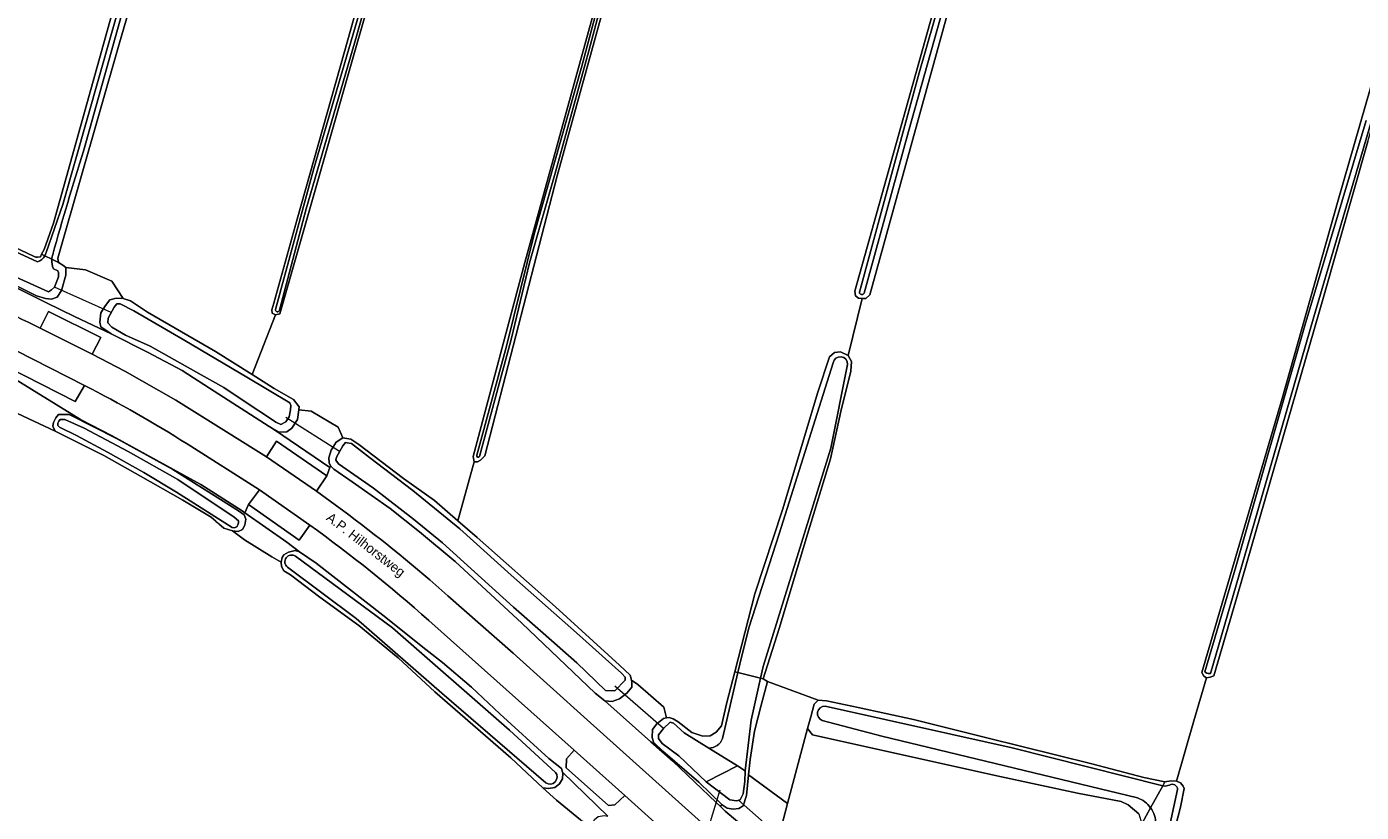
# Model space of a CAD drawing. Header units: metres. Extents: x 151448 to 154749, y 463108 to 465296.
# Tile 121 of 256: x 151582 to 151756, y 465049 to 465151. Entities that reach past the tile are written whole.
import ezdxf
from ezdxf.enums import TextEntityAlignment as Align

# ---------------------------------------------------------------- set-up
doc = ezdxf.new("R2010")
doc.units = ezdxf.units.M
for name, color, linetype, lineweight in [('B-PV-GR-BOS_LOOF-GV', 253, 'Continuous', 9), ('B-PV-GR-GRAS-GV', 253, 'Continuous', 9), ('B-PV-GR-GROENVOORZIENING-GV', 253, 'Continuous', 9), ('B-PV-KW-KUNSTWERK_DUIKER-G', 253, 'Continuous', 9), ('B-PV-OG-TERREIN_BEGROEID-GV', 253, 'Continuous', 9), ('B-PV-OG-TERREIN_OEVER-GV', 253, 'Continuous', 9), ('B-PV-OG-TOPOGRAFIE-T18', 2, 'Continuous', 9), ('B-PV-OG-WATER-GV', 253, 'Continuous', 9), ('B-PV-OG-WATER_SLOOT-GV', 253, 'Continuous', 9), ('B-PV-VH-GESLOTENVERHARDING_ASFALT-GV', 253, 'Continuous', 9), ('B-PV-VH-OPENVERHARDING_BETONSTRAATSTEEN-GV', 253, 'Continuous', 9)]:
    doc.layers.add(name, color=color, linetype=linetype, lineweight=lineweight)
doc.styles.add('Drong', font='txt', dxfattribs={"height": 1.8})

msp = doc.modelspace()

# ---------------------------------------------------------------- linework, layer by layer
at = {"layer": 'B-PV-GR-BOS_LOOF-GV', "flags": 128}
msp.add_lwpolyline([(151726.555, 465048.82), (151725.152, 465050.019), (151724.251, 465050.443), (151718.572, 465051.534), (151708.088, 465053.793), (151684.094, 465059.106), (151683.417, 465059.931), (151680.846, 465050.174), (151679.482, 465045)], dxfattribs=at)
at = {"layer": 'B-PV-GR-GRAS-GV', "flags": 128}
for points in [[(151635.361, 465186.039), (151614.78, 465113.876), (151614.207, 465113.763), (151611.152, 465105.986), (151614.007, 465104.193), (151616.542, 465102.752), (151617.271, 465101.791), (151617.222, 465101.417), (151618.816, 465101.227), (151622.336, 465099.165), (151622.953, 465097.759), (151624.011, 465097.584), (151625.056, 465096.91), (151630.873, 465092.479), (151634.88, 465089.618), (151637.917, 465086.973), (151640.05, 465094.66), (151639.918, 465095.333), (151646.663, 465120.598), (151657.141, 465158.725)], [(151543.426, 465169.901), (151537.822, 465149.141), (151535.247, 465138.94), (151535.323, 465138.555), (151535.429, 465138.367), (151535.712, 465138.347), (151547.669, 465136.304), (151548.242, 465136.054), (151548.583, 465135.73), (151550.405, 465137.567), (151554.262, 465136.82), (151555.978, 465134.416), (151557.172, 465134.017), (151561.445, 465132.046), (151567.844, 465128.885), (151574.678, 465125.158), (151582.708, 465121.422), (151582.99, 465121.288), (151583.233, 465121.262), (151583.591, 465121.326), (151583.76, 465121.654), (151584.087, 465122.286), (151585.3, 465125.711), (151600.484, 465180.07)], [(151601.19, 465174.144), (151593.878, 465149.183), (151586.145, 465122.045), (151585.851, 465121.133), (151585.972, 465120.575), (151586.518, 465120.235), (151586.918, 465119.92), (151589.45, 465119.643), (151592.877, 465118.154), (151594.351, 465115.908), (151595.322, 465115.589), (151597.547, 465114.094), (151606.382, 465108.981), (151611.152, 465105.986), (151614.207, 465113.763), (151613.756, 465113.998), (151613.737, 465114.4), (151613.967, 465115.282), (151617.034, 465126.203), (151623.118, 465147.868), (151631.012, 465175.976)], [(151706.743, 465171.35), (151691.552, 465116.372), (151691.027, 465115.873), (151690.554, 465115.873), (151688.723, 465108.493), (151689.145, 465107.694), (151689.068, 465106.451), (151687.794, 465101.202), (151686.436, 465095.01), (151683.434, 465085.227), (151679.749, 465072.956), (151677.665, 465066.412), (151678.215, 465066.067), (151684.837, 465063.612), (151685.916, 465063.523), (151690.027, 465062.666), (151697.224, 465061.089), (151706.793, 465058.726), (151720.437, 465055.324), (151727.215, 465053.559), (151729.953, 465052.986), (151730.746, 465053.125), (151731.473, 465053.067), (151733.724, 465060.942), (151735.379, 465066.55), (151735.009, 465066.762), (151734.772, 465067.236), (151745.221, 465102.89), (151752.482, 465128.682), (151759.594, 465153.369)], [(151656.582, 465152.604), (151650.841, 465131.857), (151641.422, 465095.401), (151640.874, 465094.856), (151640.472, 465094.635), (151640.05, 465094.66), (151637.917, 465086.973), (151640.436, 465084.778), (151650.651, 465075.789), (151658.966, 465068.165), (151660.369, 465066.897), (151660.523, 465066.217), (151661.362, 465065.685), (151664.719, 465062.695), (151665.089, 465061.312), (151665.414, 465061.362), (151665.939, 465061.19), (151666.601, 465060.786), (151668.382, 465059.406), (151669.815, 465058.922), (151670.776, 465058.996), (151671.548, 465059.477), (151672.243, 465060.274), (151672.942, 465063.333), (151673.962, 465067.306), (151676.571, 465077.464), (151680.173, 465088.407), (151684.769, 465103.703), (151686.293, 465108.281), (151686.929, 465108.857), (151687.747, 465108.935), (151688.723, 465108.493), (151690.554, 465115.873), (151690.058, 465115.925), (151689.697, 465116.254), (151689.597, 465116.831), (151700.375, 465155.271)], [(151756.359, 465136.323), (151750.587, 465116.055), (151739.449, 465077.441), (151736.332, 465066.78), (151735.829, 465066.63), (151735.379, 465066.55), (151733.724, 465060.942), (151731.473, 465053.067), (151731.982, 465052.862), (151732.346, 465052.445), (151732.453, 465052.143), (151731.98, 465049.709), (151729.648, 465040.692), (151725.299, 465024.673), (151722.47, 465015.655), (151722.026, 465014.261), (151722.161, 465013.475), (151722.18, 465013.419), (151724.727, 465012.981), (151728.364, 465011.62), (151730.219, 465010.056), (151732.185, 465009.751), (151747.098, 465006.117), (151758.665, 465003.334)], [(151653.877, 465048.064), (151650.751, 465050.623), (151648.998, 465052.217), (151644.844, 465056.14), (151634.921, 465064.69), (151630.154, 465069.116), (151625.034, 465073.343), (151619.97, 465077.047), (151616.135, 465079.917), (151615.297, 465080.444), (151614.983, 465081.027), (151614.948, 465081.584), (151613.73, 465082.277), (151610.166, 465084.471), (151608.583, 465085.672), (151607.453, 465086.014), (151606.82, 465086.564), (151606.713, 465086.658), (151606.489, 465086.852), (151606.434, 465086.9), (151605.818, 465087.436), (151602.146, 465089.639), (151596.604, 465092.752), (151591.864, 465095.443), (151585.524, 465098.638), (151577.816, 465102.21)]]:
    msp.add_lwpolyline(points, dxfattribs=at)
msp.add_lwpolyline([(151683.417, 465059.931), (151683.85, 465061.455), (151684.312, 465063.085), (151684.837, 465063.612), (151678.215, 465066.067), (151677.417, 465062.994), (151676.534, 465059.598), (151675.961, 465055.905), (151675.754, 465053.902), (151680.846, 465050.174)], close=True, dxfattribs=at)
at = {"layer": 'B-PV-GR-GROENVOORZIENING-GV', "flags": 128}
for points in [[(151515.92, 465128.985), (151515.817, 465126.572), (151515.467, 465125.473), (151518.671, 465124.955), (151530.003, 465122.562), (151543.798, 465119.043), (151554.74, 465115.779), (151560.722, 465113.808), (151568.183, 465110.852), (151579.303, 465105.995), (151588.833, 465100.152), (151592.916, 465098.04), (151604.458, 465091.706), (151609.878, 465088.257), (151610.224, 465088.012), (151610.696, 465089.065), (151612.112, 465090.992), (151602.708, 465096.96)], [(151583.562, 465112.047), (151584.656, 465114.222), (151591.461, 465110.831), (151590.329, 465108.65), (151594.59, 465106.421), (151594.602, 465106.421), (151601.205, 465102.68), (151613.027, 465095.275), (151614.344, 465097.307), (151620.872, 465092.816), (151621.253, 465093.89), (151614.076, 465098.798), (151613.445, 465099.186), (151613.423, 465099.198), (151613.381, 465099.225), (151605.588, 465104.207), (151602.028, 465106.509), (151597.544, 465108.898), (151592.799, 465111.279), (151588.051, 465113.545), (151584.407, 465115.34), (151568.008, 465123.504)], [(151589.34, 465104.585), (151588.139, 465102.482), (151579.369, 465106.976), (151580.403, 465109.112), (151572.827, 465112.535)], [(151679.4, 465043.604), (151672.736, 465049.199), (151672.088, 465049.813), (151671.55, 465050.324), (151665.909, 465055.674), (151663.024, 465058.208), (151657.068, 465063.528), (151655.783, 465064.542), (151646.237, 465073.638), (151637.558, 465081.648), (151632.935, 465085.546), (151629.12, 465088.547), (151624.152, 465092.037), (151621.801, 465093.706), (151621.333, 465094.115), (151621.253, 465093.89), (151620.872, 465092.816), (151619.543, 465090.829), (151623.737, 465087.734)], [(151618.666, 465086.411), (151617.273, 465084.466), (151610.696, 465089.065), (151610.224, 465088.012), (151615.671, 465084.164), (151617.331, 465082.945), (151619.482, 465081.46), (151628.149, 465074.667), (151633.766, 465070.235), (151635.913, 465068.541), (151639.703, 465065.324), (151643.383, 465061.867), (151649.781, 465056.04), (151651.397, 465054.726), (151651.546, 465054.263), (151657.457, 465048.531)], [(151636.632, 465077.219), (151645.113, 465069.72), (151654.759, 465061.074), (151660.712, 465055.713), (151671.769, 465045.79), (151673.582, 465047.456), (151679.238, 465042.326), (151677.865, 465040.322), (151695.892, 465024.303), (151705.594, 465015.754)], [(151673.897, 465038.438), (151659.648, 465051.231), (151658.376, 465050.007), (151657.542, 465049.924), (151652.025, 465054.826), (151652.057, 465055.974), (151653.057, 465057.123), (151634.132, 465074.013)]]:
    msp.add_lwpolyline(points, dxfattribs=at)
at = {"layer": 'B-PV-GR-GROENVOORZIENING-GV'}
for points in [[(151558.231, 465122.573, -0.0311019), (151583.562, 465112.047)], [(151602.708, 465096.96, 0.0217689), (151589.34, 465104.585)], [(151623.737, 465087.734, -0.0202469), (151636.632, 465077.219)], [(151634.132, 465074.013, 0.0248342), (151618.666, 465086.411)]]:
    msp.add_lwpolyline(points, format="xyb", dxfattribs=at)
at = {"layer": 'B-PV-KW-KUNSTWERK_DUIKER-G', "flags": 128}
for points in [[(151592.804, 465114.05), (151585.413, 465117.351)], [(151622.54, 465095.982), (151615.539, 465100.388)], [(151664.709, 465059.952), (151658.352, 465065.448)], [(151668.265, 465039.452), (151672.049, 465051.974)], [(151680.736, 465045.056), (151674.45, 465050.598)]]:
    msp.add_lwpolyline(points, dxfattribs=at)
at = {"layer": 'B-PV-OG-TERREIN_BEGROEID-GV', "flags": 128}
for points in [[(151568.008, 465123.504), (151584.407, 465115.34), (151588.051, 465113.545), (151592.799, 465111.279), (151591.483, 465112.225), (151591.329, 465112.799), (151591.47, 465114.014), (151592.068, 465115), (151592.628, 465115.74), (151593.45, 465115.918), (151594.351, 465115.908), (151592.877, 465118.154), (151589.45, 465119.643), (151586.918, 465119.92), (151586.902, 465118.946), (151586.334, 465116.94), (151585.776, 465116.065), (151585.025, 465115.823), (151584.262, 465115.875), (151583.109, 465116.253), (151578.488, 465118.527)], [(151577.816, 465102.21), (151585.524, 465098.638), (151585.201, 465099.283), (151585.289, 465099.77), (151585.586, 465100.369), (151585.968, 465100.788), (151587.346, 465100.795), (151593.568, 465097.633), (151600.849, 465093.658), (151609.394, 465088.256), (151610.106, 465087.748), (151610.313, 465087.195), (151610.188, 465086.413), (151609.891, 465085.814), (151609.336, 465085.578), (151608.583, 465085.672), (151610.166, 465084.471), (151613.73, 465082.277), (151614.948, 465081.584), (151615.049, 465082.173), (151615.285, 465082.531), (151615.868, 465082.881), (151616.761, 465083.083), (151617.331, 465082.945), (151615.671, 465084.164), (151610.224, 465088.012), (151609.878, 465088.257), (151604.458, 465091.706), (151592.916, 465098.04), (151588.833, 465100.152), (151579.303, 465105.995)]]:
    msp.add_lwpolyline(points, dxfattribs=at)
for points in [[(151621.333, 465094.115), (151621.198, 465094.514), (151621.153, 465095.162), (151621.452, 465096.174), (151622.083, 465097.178), (151622.953, 465097.759), (151622.336, 465099.165), (151618.816, 465101.227), (151617.222, 465101.417), (151617.057, 465100.147), (151616.332, 465099.011), (151615.657, 465098.551), (151614.653, 465098.502), (151613.445, 465099.186), (151614.076, 465098.798), (151621.253, 465093.89)], [(151672.334, 465050.02), (151669.279, 465052.952), (151664.608, 465057.003), (151663.394, 465058.167), (151663.224, 465058.787), (151663.266, 465059.803), (151663.845, 465060.546), (151664.709, 465061.253), (151665.089, 465061.312), (151664.719, 465062.695), (151661.362, 465065.685), (151660.523, 465066.217), (151660.574, 465065.995), (151660.576, 465065.308), (151659.909, 465064.555), (151658.951, 465063.81), (151658.003, 465063.44), (151657.068, 465063.528), (151663.024, 465058.208), (151665.909, 465055.674), (151671.55, 465050.324), (151672.088, 465049.813)], [(151651.606, 465054.077), (151651.535, 465053.4), (151651.152, 465052.732), (151650.531, 465052.28), (151649.71, 465052.146), (151648.998, 465052.217), (151650.751, 465050.623), (151653.877, 465048.064), (151655.341, 465047.185), (151655.731, 465048.102), (151656.19, 465048.506), (151656.959, 465048.63), (151657.457, 465048.531), (151651.546, 465054.263)], [(151672.334, 465050.02), (151672.088, 465049.813), (151672.736, 465049.199), (151679.4, 465043.604), (151679.361, 465043.725), (151679.412, 465044.442), (151679.586, 465044.908), (151679.482, 465045), (151680.846, 465050.174), (151675.754, 465053.902), (151675.475, 465051.208), (151675.081, 465049.887), (151674.512, 465049.516), (151673.751, 465049.436), (151672.968, 465049.586)]]:
    msp.add_lwpolyline(points, close=True, dxfattribs=at)
at = {"layer": 'B-PV-OG-TERREIN_OEVER-GV', "flags": 128}
for points in [[(151632.465, 465294.866), (151630.299, 465287.231), (151616.082, 465237.115), (151600.484, 465180.07), (151585.3, 465125.711), (151584.087, 465122.286), (151583.76, 465121.654), (151584.179, 465121.449)], [(151584.355, 465121.878), (151586.51, 465128.105), (151597.579, 465167.02), (151605.792, 465197.105), (151611.81, 465219.097), (151617.91, 465241.247), (151629.15, 465279.745), (151633.315, 465294.866)], [(151585.082, 465121.009), (151585.972, 465120.575), (151585.851, 465121.133), (151586.145, 465122.045), (151593.878, 465149.183), (151601.19, 465174.144), (151608.128, 465198.304), (151616.88, 465229.548), (151624.639, 465256.361), (151631.526, 465281.622), (151635.215, 465294.866)], [(151634.532, 465294.866), (151631.954, 465285.574), (151627.179, 465269.118), (151623.273, 465255.48), (151618.913, 465240.647), (151605.999, 465195.164), (151589.203, 465135.08)], [(151665.176, 465294.866), (151661.438, 465282.263), (151655.367, 465261.792), (151648.941, 465240.123), (151643.38, 465220.82), (151639.006, 465205.637), (151637.272, 465199.066), (151635.417, 465192.038), (151631.012, 465175.976), (151623.118, 465147.868), (151617.034, 465126.203), (151613.967, 465115.282), (151613.737, 465114.4), (151613.756, 465113.998), (151614.207, 465113.763), (151614.78, 465113.876), (151635.361, 465186.039), (151648.591, 465231.905), (151666.609, 465294.866)], [(151614.196, 465114.462), (151619.171, 465132.812), (151625.609, 465154.794), (151630.622, 465172.822), (151634.574, 465187.322), (151638.889, 465204.594), (151649.022, 465239.114), (151650.946, 465245.974), (151654.898, 465258.862), (151657.855, 465269.494), (151662.537, 465284.677), (151665.552, 465294.866)], [(151666.21, 465294.866), (151663.141, 465284.495), (151658.461, 465269.317), (151655.504, 465258.685), (151651.552, 465245.796), (151649.63, 465238.943), (151633.438, 465180.847), (151624.488, 465149.113), (151618.208, 465127.544), (151614.704, 465114.353)], [(151694.844, 465294.866), (151687.165, 465267.35), (151674.934, 465222.379), (151657.141, 465158.725), (151646.663, 465120.598), (151639.918, 465095.333), (151640.05, 465094.66), (151640.472, 465094.635), (151640.874, 465094.856), (151641.422, 465095.401), (151650.841, 465131.857), (151656.582, 465152.604), (151665.007, 465183.334), (151684.722, 465254.45), (151696.007, 465294.866)], [(151640.377, 465095.499), (151644.267, 465109.686), (151647.847, 465124.279), (151654.053, 465146.116), (151659.939, 465168.137), (151665.029, 465186.592), (151669.655, 465203.123), (151674.468, 465220.069), (151676.566, 465227.728), (151679.622, 465238.228), (151682.677, 465249.221), (151688.556, 465270.842), (151693.539, 465288.894), (151695.302, 465294.866)], [(151695.786, 465294.866), (151693.985, 465288.767), (151689.003, 465270.719), (151683.124, 465249.098), (151680.068, 465238.101), (151677.012, 465227.602), (151674.915, 465219.947), (151668.055, 465195.968), (151662.975, 465177.22), (151658.35, 465160.884), (151654.954, 465148.101), (151650.669, 465132.498), (151647.27, 465120.555), (151644.881, 465110.561), (151640.755, 465095.346)], [(151739.97, 465294.866), (151724.603, 465240.541), (151713.147, 465199.744), (151700.375, 465155.271), (151689.597, 465116.831), (151689.697, 465116.254), (151690.058, 465115.925), (151690.554, 465115.873), (151691.027, 465115.873), (151691.552, 465116.372), (151706.743, 465171.35), (151727.903, 465246.181), (151737.078, 465278.852), (151741.621, 465294.866)], [(151690.197, 465116.708), (151697.985, 465145.258), (151709.407, 465185.105), (151718.948, 465219.204), (151725.267, 465242.023), (151732.203, 465266.402), (151740.528, 465294.866)], [(151741.163, 465294.866), (151740.776, 465293.466), (151735.534, 465275.258), (151730.519, 465258.283), (151724.809, 465238.299), (151719.652, 465219.213), (151706.182, 465171.7), (151696.58, 465137.623), (151690.799, 465116.59)], [(151799.556, 465294.866), (151791.144, 465265.428), (151774.002, 465205.12), (151767.639, 465181.969), (151759.594, 465153.369), (151752.482, 465128.682), (151745.221, 465102.89), (151734.772, 465067.236), (151735.009, 465066.762), (151735.379, 465066.55), (151735.829, 465066.63), (151736.332, 465066.78), (151739.449, 465077.441), (151750.587, 465116.055), (151756.359, 465136.323), (151761.796, 465155.488), (151766.036, 465170.385), (151770.95, 465188.083), (151775.012, 465203.533), (151779.485, 465219.277), (151784.889, 465237.848), (151789.45, 465254.427), (151795.218, 465274.704), (151800.854, 465294.866)], [(151757.196, 465140.168), (151749.332, 465113.489), (151741.108, 465085.025), (151735.878, 465067.11), (151735.569, 465067.09), (151735.395, 465067.138), (151735.173, 465067.249), (151735.137, 465067.302), (151739.162, 465080.986), (151748.145, 465112.363), (151756.146, 465139.052)], [(151585.289, 465119.735), (151585.848, 465119.501), (151585.967, 465119.279), (151585.951, 465118.715), (151585.413, 465117.351), (151585.059, 465117.016), (151584.645, 465116.776), (151583.685, 465117.21), (151579.97, 465118.878), (151576.194, 465120.642), (151572.272, 465122.755), (151567.547, 465125.329), (151560.774, 465128.648), (151555.915, 465130.88), (151555.485, 465131.206), (151555.372, 465131.647), (151555.622, 465132.8), (151556.181, 465133.756), (151556.498, 465133.873), (151558.731, 465132.997), (151564.114, 465130.437), (151568.405, 465128.063), (151576.808, 465123.603), (151583.223, 465120.651)], [(151584.179, 465121.449), (151583.76, 465121.654), (151583.591, 465121.326), (151583.233, 465121.262), (151582.99, 465121.288), (151582.708, 465121.422), (151574.678, 465125.158)], [(151578.488, 465118.527), (151583.109, 465116.253), (151584.262, 465115.875), (151585.025, 465115.823), (151585.776, 465116.065), (151586.334, 465116.94), (151586.902, 465118.946), (151586.918, 465119.92), (151586.518, 465120.235), (151585.972, 465120.575), (151585.082, 465121.009)], [(151677.318, 465066.496), (151677.665, 465066.412), (151679.749, 465072.956), (151683.434, 465085.227), (151686.436, 465095.01), (151687.794, 465101.202), (151689.068, 465106.451), (151689.145, 465107.694), (151688.723, 465108.493), (151687.747, 465108.935), (151686.929, 465108.857), (151686.293, 465108.281), (151684.769, 465103.703), (151680.173, 465088.407), (151676.571, 465077.464), (151673.962, 465067.306), (151674.362, 465067.209), (151674.614, 465068.305), (151675.803, 465073.037), (151679.768, 465085.269), (151686.763, 465107.518)], [(151688.65, 465107.323), (151686.467, 465096.396), (151677.65, 465068.002), (151677.318, 465066.496)], [(151616.795, 465082.359), (151629.415, 465073.027), (151644.644, 465059.717), (151650.624, 465054.233)], [(151649.371, 465052.869), (151635.854, 465064.556), (151624.691, 465074.273), (151615.751, 465080.937)], [(151673.962, 465067.306), (151672.942, 465063.333), (151672.243, 465060.274), (151671.548, 465059.477), (151670.776, 465058.996), (151669.815, 465058.922), (151668.382, 465059.406), (151666.601, 465060.786), (151665.939, 465061.19), (151665.414, 465061.362), (151665.089, 465061.312), (151664.709, 465061.253), (151663.845, 465060.546), (151663.266, 465059.803), (151663.224, 465058.787), (151663.394, 465058.167), (151664.608, 465057.003), (151669.279, 465052.952), (151672.334, 465050.02), (151672.968, 465049.586), (151673.751, 465049.436), (151674.512, 465049.516), (151675.081, 465049.887), (151675.475, 465051.208), (151675.754, 465053.902), (151675.961, 465055.905), (151676.534, 465059.598), (151677.417, 465062.994), (151678.215, 465066.067), (151677.665, 465066.412), (151677.318, 465066.496), (151676.108, 465061.003), (151675.311, 465054.451), (151675.273, 465053.06), (151675.07, 465051.436), (151674.69, 465050.651), (151674.21, 465050.545), (151673.329, 465050.643), (151670.252, 465052.993), (151666.697, 465056.396), (151664.513, 465057.966), (151664.021, 465058.638), (151664.03, 465059.132), (151664.709, 465059.952), (151665.543, 465060.761), (151665.977, 465060.63), (151667.374, 465059.359), (151670.598, 465057.365)], [(151672.392, 465058.633), (151674.362, 465067.209), (151673.962, 465067.306)], [(151685.721, 465062.834), (151710.071, 465057.436), (151729.671, 465052.478), (151729.953, 465052.986), (151727.215, 465053.559), (151720.437, 465055.324), (151706.793, 465058.726), (151697.224, 465061.089), (151690.027, 465062.666), (151685.916, 465063.523), (151684.837, 465063.612), (151684.312, 465063.085), (151683.85, 465061.455), (151683.417, 465059.931), (151684.094, 465059.106), (151708.088, 465053.793), (151718.572, 465051.534), (151724.251, 465050.443), (151725.152, 465050.019), (151726.555, 465048.82), (151726.932, 465047.545), (151728.089, 465049.629)], [(151726.371, 465050.897), (151693.108, 465058.961), (151685.365, 465060.995)], [(151731.601, 465051.995), (151729.7, 465043.151), (151722.001, 465016.945), (151721.512, 465014.541), (151722.026, 465014.261), (151722.47, 465015.655), (151725.299, 465024.673), (151729.648, 465040.692), (151731.98, 465049.709), (151732.453, 465052.143), (151732.346, 465052.445), (151731.982, 465052.862), (151731.473, 465053.067), (151730.746, 465053.125), (151729.953, 465052.986), (151729.671, 465052.478), (151729.709, 465052.468)], [(151728.089, 465049.629), (151726.932, 465047.545), (151726.91, 465046.119), (151726.439, 465043.515), (151721.271, 465023.992), (151719.034, 465016.499), (151718.515, 465016.169), (151719.292, 465015.747), (151727.059, 465041.456), (151728.748, 465047.522)]]:
    msp.add_lwpolyline(points, dxfattribs=at)
at = {"layer": 'B-PV-OG-TERREIN_OEVER-GV'}
for points in [[(151589.203, 465135.08, 0.0072276), (151585.194, 465121.629)], [(151583.223, 465120.651, 0.1799333), (151584.179, 465121.449)], [(151584.179, 465121.449, 0.0658006), (151584.355, 465121.878)], [(151585.082, 465121.009, 0.1156478), (151585.289, 465119.735)], [(151585.194, 465121.629, 0.0559293), (151585.082, 465121.009)], [(151690.799, 465116.59, -0.8177684), (151690.197, 465116.708)], [(151614.704, 465114.353, -0.912502), (151614.196, 465114.462)], [(151686.763, 465107.518, -0.9364287), (151688.65, 465107.323)], [(151640.755, 465095.346, -0.8674825), (151640.377, 465095.499)], [(151615.751, 465080.937, -0.9698311), (151616.795, 465082.359)], [(151685.365, 465060.995, -0.869323), (151685.721, 465062.834)], [(151670.598, 465057.365, 0.2894515), (151672.392, 465058.633)], [(151650.624, 465054.233, -0.8890658), (151649.371, 465052.869)], [(151730.555, 465052.576, -0.5785429), (151731.601, 465051.995)], [(151728.089, 465049.629, 0.1566067), (151726.371, 465050.897)], [(151729.709, 465052.468, 0.127989), (151730.555, 465052.576)], [(151728.748, 465047.522, 0.1622126), (151728.089, 465049.629)]]:
    msp.add_lwpolyline(points, format="xyb", dxfattribs=at)
at = {"layer": 'B-PV-OG-TERREIN_OEVER-GV', "flags": 128}
for points in [[(151617.271, 465101.791), (151616.542, 465102.752), (151614.007, 465104.193), (151611.152, 465105.986), (151606.382, 465108.981), (151597.547, 465114.094), (151595.322, 465115.589), (151594.351, 465115.908), (151593.45, 465115.918), (151592.628, 465115.74), (151592.068, 465115), (151591.47, 465114.014), (151591.329, 465112.799), (151591.483, 465112.225), (151592.799, 465111.279), (151597.544, 465108.898), (151602.028, 465106.509), (151605.588, 465104.207), (151613.381, 465099.225), (151613.423, 465099.198), (151613.445, 465099.186), (151614.653, 465098.502), (151615.657, 465098.551), (151616.332, 465099.011), (151617.057, 465100.147), (151617.222, 465101.417)], [(151613.412, 465100.374), (151610.496, 465102.282), (151607.48, 465104.297), (151604.523, 465105.965), (151600.342, 465108.288), (151597.862, 465109.701), (151594.692, 465111.134), (151592.891, 465112.149), (151592.388, 465112.715), (151592.405, 465113.336), (151593.204, 465114.763), (151593.561, 465115.202), (151593.974, 465115.191), (151595.744, 465114.28), (151602.403, 465110.44), (151610.485, 465105.664), (151616.053, 465102.337), (151616.181, 465101.954), (151616.166, 465101.403), (151615.968, 465100.476), (151615.536, 465099.832), (151614.872, 465099.505), (151614.224, 465099.799)], [(151585.524, 465098.638), (151591.864, 465095.443), (151596.604, 465092.752), (151602.146, 465089.639), (151605.818, 465087.436), (151606.434, 465086.9), (151606.489, 465086.852), (151606.713, 465086.658), (151606.82, 465086.564), (151607.453, 465086.014), (151608.583, 465085.672), (151609.336, 465085.578), (151609.891, 465085.814), (151610.188, 465086.413), (151610.313, 465087.195), (151610.106, 465087.748), (151609.394, 465088.256), (151600.849, 465093.658), (151593.568, 465097.633), (151587.346, 465100.795), (151585.968, 465100.788), (151585.586, 465100.369), (151585.289, 465099.77), (151585.201, 465099.283)], [(151586.095, 465099.153), (151585.872, 465099.388), (151585.88, 465099.683), (151585.986, 465099.941), (151586.187, 465100.132), (151586.417, 465100.158), (151586.776, 465100.149), (151589.296, 465099.033), (151595.034, 465095.999), (151601.474, 465092.324), (151608.829, 465087.447), (151609.372, 465086.974), (151609.364, 465086.68), (151609.291, 465086.421), (151609.154, 465086.196), (151608.823, 465086.041), (151608.564, 465086.114), (151601.331, 465090.693), (151597.051, 465093.23), (151592.317, 465095.877), (151588.288, 465098.047)], [(151624.152, 465092.037), (151629.12, 465088.547), (151632.935, 465085.546), (151637.558, 465081.648), (151646.237, 465073.638), (151655.783, 465064.542), (151657.068, 465063.528), (151658.003, 465063.44), (151658.951, 465063.81), (151659.909, 465064.555), (151660.576, 465065.308), (151660.574, 465065.995), (151660.523, 465066.217), (151660.369, 465066.897), (151658.966, 465068.165), (151650.651, 465075.789), (151640.436, 465084.778), (151637.917, 465086.973), (151634.88, 465089.618), (151630.873, 465092.479), (151625.056, 465096.91), (151624.011, 465097.584), (151622.953, 465097.759), (151622.083, 465097.178), (151621.452, 465096.174), (151621.153, 465095.162), (151621.198, 465094.514), (151621.333, 465094.115), (151621.801, 465093.706)], [(151632.17, 465087.196), (151626.93, 465091.204), (151622.393, 465094.364), (151622.061, 465094.857), (151622.14, 465095.234), (151622.94, 465096.73), (151623.297, 465097.135), (151623.538, 465097.128), (151624.087, 465097.01), (151626.419, 465095.221), (151632.065, 465090.926), (151638.174, 465085.928), (151644.876, 465079.878), (151653.368, 465072.4), (151659.228, 465067.132), (151659.698, 465066.637), (151659.686, 465066.223), (151658.372, 465064.844), (151657.131, 465064.878), (151653.398, 465068.465), (151649.018, 465072.346), (151645.177, 465075.729), (151635.915, 465084.091)], [(151633.766, 465070.235), (151628.149, 465074.667), (151619.482, 465081.46), (151617.331, 465082.945), (151616.761, 465083.083), (151615.868, 465082.881), (151615.285, 465082.531), (151615.049, 465082.173), (151614.948, 465081.584), (151614.983, 465081.027), (151615.297, 465080.444), (151616.135, 465079.917), (151619.97, 465077.047), (151625.034, 465073.343), (151630.154, 465069.116), (151634.921, 465064.69), (151644.844, 465056.14), (151648.998, 465052.217), (151649.71, 465052.146), (151650.531, 465052.28), (151651.152, 465052.732), (151651.535, 465053.4), (151651.606, 465054.077), (151651.546, 465054.263), (151651.397, 465054.726), (151649.781, 465056.04), (151643.383, 465061.867), (151639.703, 465065.324), (151635.913, 465068.541)]]:
    msp.add_lwpolyline(points, close=True, dxfattribs=at)
at = {"layer": 'B-PV-OG-WATER-GV', "flags": 128}
for points in [[(151670.598, 465057.365), (151674.316, 465055.066), (151675.311, 465054.451), (151676.108, 465061.003), (151677.318, 465066.496), (151674.362, 465067.209)], [(151674.362, 465067.209), (151672.392, 465058.633)]]:
    msp.add_lwpolyline(points, dxfattribs=at)
at = {"layer": 'B-PV-OG-WATER-GV'}
msp.add_lwpolyline([(151672.392, 465058.633, -0.2894515), (151670.598, 465057.365)], format="xyb", dxfattribs=at)
at = {"layer": 'B-PV-OG-WATER_SLOOT-GV', "flags": 128}
for points in [[(151633.315, 465294.866), (151629.15, 465279.745), (151617.91, 465241.247), (151611.81, 465219.097), (151605.792, 465197.105), (151597.579, 465167.02), (151586.51, 465128.105), (151584.355, 465121.878)], [(151589.203, 465135.08), (151605.999, 465195.164), (151618.913, 465240.647), (151623.273, 465255.48), (151627.179, 465269.118), (151631.954, 465285.574), (151634.532, 465294.866)], [(151665.552, 465294.866), (151662.537, 465284.677), (151657.855, 465269.494), (151654.898, 465258.862), (151650.946, 465245.974), (151649.022, 465239.114), (151638.889, 465204.594), (151634.574, 465187.322), (151630.622, 465172.822), (151625.609, 465154.794), (151619.171, 465132.812), (151614.196, 465114.462)], [(151614.704, 465114.353), (151618.208, 465127.544), (151624.488, 465149.113), (151633.438, 465180.847), (151649.63, 465238.943), (151651.552, 465245.796), (151655.504, 465258.685), (151658.461, 465269.317), (151663.141, 465284.495), (151666.21, 465294.866)], [(151695.302, 465294.866), (151693.539, 465288.894), (151688.556, 465270.842), (151682.677, 465249.221), (151679.622, 465238.228), (151676.566, 465227.728), (151674.468, 465220.069), (151669.655, 465203.123), (151665.029, 465186.592), (151659.939, 465168.137), (151654.053, 465146.116), (151647.847, 465124.279), (151644.267, 465109.686), (151640.377, 465095.499)], [(151640.755, 465095.346), (151644.881, 465110.561), (151647.27, 465120.555), (151650.669, 465132.498), (151654.954, 465148.101), (151658.35, 465160.884), (151662.975, 465177.22), (151668.055, 465195.968), (151674.915, 465219.947), (151677.012, 465227.602), (151680.068, 465238.101), (151683.124, 465249.098), (151689.003, 465270.719), (151693.985, 465288.767), (151695.786, 465294.866)], [(151740.528, 465294.866), (151732.203, 465266.402), (151725.267, 465242.023), (151718.948, 465219.204), (151709.407, 465185.105), (151697.985, 465145.258), (151690.197, 465116.708)], [(151690.799, 465116.59), (151696.58, 465137.623), (151706.182, 465171.7), (151719.652, 465219.213), (151724.809, 465238.299), (151730.519, 465258.283), (151735.534, 465275.258), (151740.776, 465293.466), (151741.163, 465294.866)], [(151756.146, 465139.052), (151748.145, 465112.363), (151739.162, 465080.986), (151735.137, 465067.302), (151735.173, 465067.249), (151735.395, 465067.138), (151735.569, 465067.09), (151735.878, 465067.11), (151741.108, 465085.025), (151749.332, 465113.489), (151757.196, 465140.168)], [(151583.223, 465120.651), (151576.808, 465123.603), (151568.405, 465128.063), (151564.114, 465130.437), (151558.731, 465132.997), (151556.498, 465133.873), (151556.181, 465133.756), (151555.622, 465132.8), (151555.372, 465131.647), (151555.485, 465131.206), (151555.915, 465130.88), (151560.774, 465128.648), (151567.547, 465125.329), (151572.272, 465122.755), (151576.194, 465120.642), (151579.97, 465118.878), (151583.685, 465117.21), (151584.645, 465116.776), (151585.059, 465117.016), (151585.413, 465117.351), (151585.951, 465118.715), (151585.967, 465119.279), (151585.848, 465119.501), (151585.289, 465119.735)], [(151585.082, 465121.009), (151584.179, 465121.449)], [(151584.179, 465121.449), (151585.082, 465121.009)], [(151686.763, 465107.518), (151679.768, 465085.269), (151675.803, 465073.037), (151674.614, 465068.305), (151674.362, 465067.209), (151677.318, 465066.496), (151677.65, 465068.002), (151686.467, 465096.396), (151688.65, 465107.323)], [(151650.624, 465054.233), (151644.644, 465059.717), (151629.415, 465073.027), (151616.795, 465082.359)], [(151615.751, 465080.937), (151624.691, 465074.273), (151635.854, 465064.556), (151649.371, 465052.869)], [(151728.089, 465049.629), (151729.671, 465052.478), (151710.071, 465057.436), (151685.721, 465062.834)], [(151685.365, 465060.995), (151693.108, 465058.961), (151726.371, 465050.897)], [(151728.748, 465047.522), (151727.059, 465041.456), (151719.292, 465015.747), (151721.512, 465014.541), (151722.001, 465016.945), (151729.7, 465043.151), (151731.601, 465051.995)], [(151729.671, 465052.478), (151728.089, 465049.629)], [(151729.709, 465052.468), (151729.671, 465052.478)]]:
    msp.add_lwpolyline(points, dxfattribs=at)
at = {"layer": 'B-PV-OG-WATER_SLOOT-GV'}
for points in [[(151585.194, 465121.629, -0.0072276), (151589.203, 465135.08)], [(151584.179, 465121.449, -0.1799333), (151583.223, 465120.651)], [(151584.355, 465121.878, -0.0658006), (151584.179, 465121.449)], [(151585.289, 465119.735, -0.1156478), (151585.082, 465121.009)], [(151585.082, 465121.009, -0.0559293), (151585.194, 465121.629)], [(151690.197, 465116.708, 0.8177684), (151690.799, 465116.59)], [(151614.196, 465114.462, 0.912502), (151614.704, 465114.353)], [(151688.65, 465107.323, 0.9364287), (151686.763, 465107.518)], [(151640.377, 465095.499, 0.8674825), (151640.755, 465095.346)], [(151616.795, 465082.359, 0.9698311), (151615.751, 465080.937)], [(151685.721, 465062.834, 0.869323), (151685.365, 465060.995)], [(151649.371, 465052.869, 0.8890658), (151650.624, 465054.233)], [(151731.601, 465051.995, 0.5785429), (151730.555, 465052.576)], [(151726.371, 465050.897, -0.1566067), (151728.089, 465049.629)], [(151730.555, 465052.576, -0.127989), (151729.709, 465052.468)], [(151728.089, 465049.629, -0.1622126), (151728.748, 465047.522)]]:
    msp.add_lwpolyline(points, format="xyb", dxfattribs=at)
at = {"layer": 'B-PV-OG-WATER_SLOOT-GV', "flags": 128}
for points in [[(151614.224, 465099.799), (151614.872, 465099.505), (151615.536, 465099.832), (151615.968, 465100.476), (151616.166, 465101.403), (151616.181, 465101.954), (151616.053, 465102.337), (151610.485, 465105.664), (151602.403, 465110.44), (151595.744, 465114.28), (151593.974, 465115.191), (151593.561, 465115.202), (151593.204, 465114.763), (151592.405, 465113.336), (151592.388, 465112.715), (151592.891, 465112.149), (151594.692, 465111.134), (151597.862, 465109.701), (151600.342, 465108.288), (151604.523, 465105.965), (151607.48, 465104.297), (151610.496, 465102.282), (151613.412, 465100.374)], [(151608.823, 465086.041), (151609.154, 465086.196), (151609.291, 465086.421), (151609.364, 465086.68), (151609.372, 465086.974), (151608.829, 465087.447), (151601.474, 465092.324), (151595.034, 465095.999), (151589.296, 465099.033), (151586.776, 465100.149), (151586.417, 465100.158), (151586.187, 465100.132), (151585.986, 465099.941), (151585.88, 465099.683), (151585.872, 465099.388), (151586.095, 465099.153), (151588.288, 465098.047), (151592.317, 465095.877), (151597.051, 465093.23), (151601.331, 465090.693), (151608.564, 465086.114)], [(151657.131, 465064.878), (151658.372, 465064.844), (151659.686, 465066.223), (151659.698, 465066.637), (151659.228, 465067.132), (151653.368, 465072.4), (151644.876, 465079.878), (151638.174, 465085.928), (151632.065, 465090.926), (151626.419, 465095.221), (151624.087, 465097.01), (151623.538, 465097.128), (151623.297, 465097.135), (151622.94, 465096.73), (151622.14, 465095.234), (151622.061, 465094.857), (151622.393, 465094.364), (151626.93, 465091.204), (151632.17, 465087.196), (151635.915, 465084.091), (151645.177, 465075.729), (151649.018, 465072.346), (151653.398, 465068.465)], [(151670.252, 465052.993), (151674.316, 465055.066), (151670.598, 465057.365), (151667.374, 465059.359), (151665.977, 465060.63), (151665.543, 465060.761), (151664.709, 465059.952), (151664.03, 465059.132), (151664.021, 465058.638), (151664.513, 465057.966), (151666.697, 465056.396)], [(151670.252, 465052.993), (151673.329, 465050.643), (151674.21, 465050.545), (151674.69, 465050.651), (151675.07, 465051.436), (151675.273, 465053.06), (151675.311, 465054.451), (151674.316, 465055.066)]]:
    msp.add_lwpolyline(points, close=True, dxfattribs=at)
at = {"layer": 'B-PV-VH-GESLOTENVERHARDING_ASFALT-GV'}
for points in [[(151583.562, 465112.047, 0.0311019), (151558.231, 465122.573)], [(151589.34, 465104.585, -0.0217689), (151602.708, 465096.96)], [(151636.632, 465077.219, 0.0202469), (151623.737, 465087.734)], [(151618.666, 465086.411, -0.0248342), (151634.132, 465074.013)]]:
    msp.add_lwpolyline(points, format="xyb", dxfattribs=at)
at = {"layer": 'B-PV-VH-GESLOTENVERHARDING_ASFALT-GV', "flags": 128}
for points in [[(151590.329, 465108.65), (151583.562, 465112.047)], [(151580.403, 465109.112), (151589.34, 465104.585)], [(151594.59, 465106.421), (151590.329, 465108.65)], [(151594.602, 465106.421), (151594.59, 465106.421)], [(151601.205, 465102.68), (151594.602, 465106.421)], [(151613.027, 465095.275), (151601.205, 465102.68)], [(151602.708, 465096.96), (151612.112, 465090.992)], [(151619.543, 465090.829), (151613.027, 465095.275)], [(151612.112, 465090.992), (151618.666, 465086.411)], [(151623.737, 465087.734), (151619.543, 465090.829)], [(151645.113, 465069.72), (151636.632, 465077.219)], [(151634.132, 465074.013), (151653.057, 465057.123)], [(151654.759, 465061.074), (151645.113, 465069.72)], [(151660.712, 465055.713), (151654.759, 465061.074)], [(151653.057, 465057.123), (151659.648, 465051.231)], [(151671.769, 465045.79), (151660.712, 465055.713)], [(151659.648, 465051.231), (151673.897, 465038.438)]]:
    msp.add_lwpolyline(points, dxfattribs=at)
at = {"layer": 'B-PV-VH-OPENVERHARDING_BETONSTRAATSTEEN-GV', "flags": 128}
for points in [[(151590.329, 465108.65), (151591.461, 465110.831), (151584.656, 465114.222), (151583.562, 465112.047)], [(151580.403, 465109.112), (151579.369, 465106.976), (151588.139, 465102.482), (151589.34, 465104.585)], [(151619.543, 465090.829), (151620.872, 465092.816), (151614.344, 465097.307), (151613.027, 465095.275)], [(151612.112, 465090.992), (151610.696, 465089.065), (151617.273, 465084.466), (151618.666, 465086.411)], [(151653.057, 465057.123), (151652.057, 465055.974), (151652.025, 465054.826), (151657.542, 465049.924), (151658.376, 465050.007), (151659.648, 465051.231)]]:
    msp.add_lwpolyline(points, close=True, dxfattribs=at)

# ---------------------------------------------------------------- texts
at = {"layer": 'B-PV-OG-TOPOGRAFIE-T18', "style": 'Drong'}
msp.add_text('A.P. Hilhorstweg', height=1.25, rotation=322.3, dxfattribs=at).set_placement((151625.866, 465083.74), align=Align.MIDDLE)

doc.saveas('drawing.dxf')
